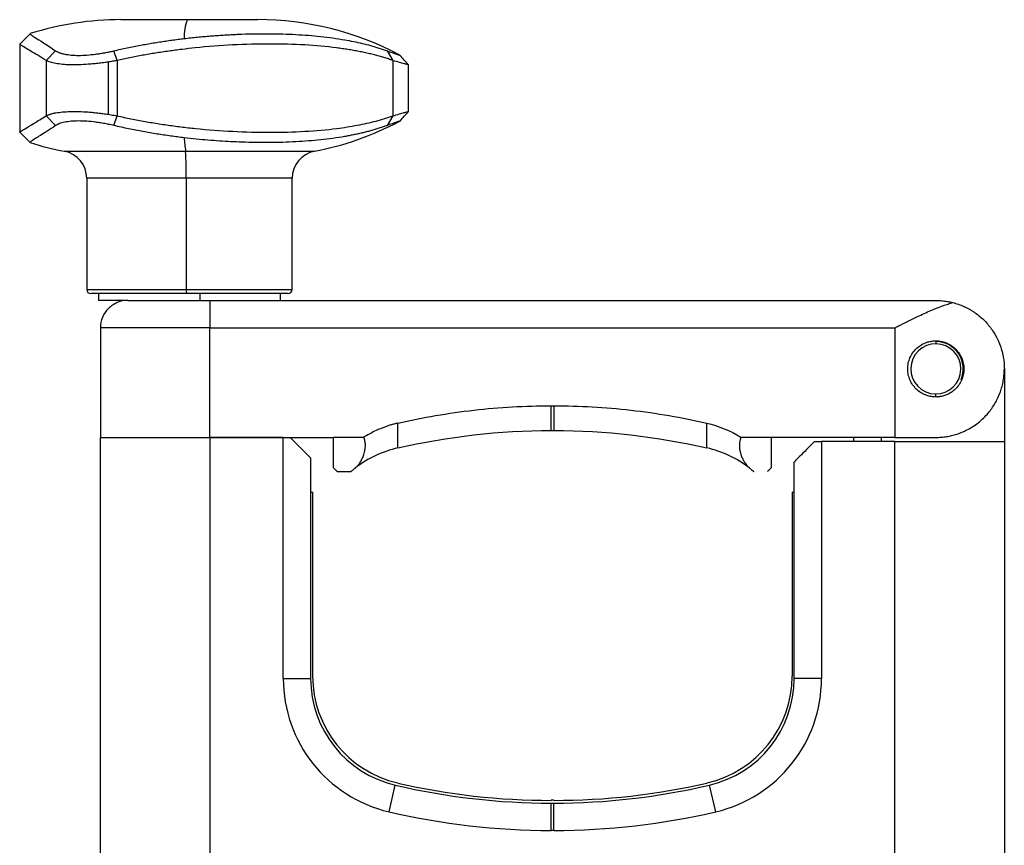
# Model space of a CAD drawing. Header units: inches. Extents: x 0.6 to 8.31, y 2.28 to 9.76.
# Tile 7 of 13: x 6.37 to 7.79, y 5.71 to 6.89. Entities that reach past the tile are written whole.
import ezdxf

# ---------------------------------------------------------------- set-up
doc = ezdxf.new("R2010")
doc.units = ezdxf.units.IN
doc.header["$MEASUREMENT"] = 0

msp = doc.modelspace()

# ---------------------------------------------------------------- linework, layer by layer
at = {"color": 7, "linetype": 'Continuous', "lineweight": 25}
for p, q in [((6.6139, 6.894), (6.5185, 6.894)), ((6.7153, 6.894), (6.6139, 6.894)), ((6.3878, 6.8738), (6.3729, 6.859)), ((6.3729, 6.8591), (6.3729, 6.7321)), ((6.4108, 6.8354), (6.4245, 6.8493)), ((6.5129, 6.8354), (6.5084, 6.8493)), ((6.9011, 6.8493), (6.9094, 6.8354)), ((6.4108, 6.8354), (6.4108, 6.7558)), ((6.4999, 6.8332), (6.4999, 6.7581)), ((6.5129, 6.8354), (6.5129, 6.7558)), ((6.9094, 6.8354), (6.9094, 6.7558)), ((6.9318, 6.7621), (6.9318, 6.8292)), ((6.4245, 6.7419), (6.4108, 6.7558)), ((6.5084, 6.7419), (6.5129, 6.7558)), ((6.9094, 6.7558), (6.9011, 6.7419)), ((6.3729, 6.7322), (6.3878, 6.7174)), ((6.4373, 6.7049), (6.6114, 6.7049)), ((6.6114, 6.7049), (6.7965, 6.7049)), ((6.4693, 6.6662), (6.4693, 6.5062)), ((6.6124, 6.6662), (6.4693, 6.6662)), ((6.6124, 6.6662), (6.6124, 6.5062)), ((6.7645, 6.6662), (6.6124, 6.6662)), ((6.7645, 6.5062), (6.7645, 6.6662)), ((6.4693, 6.5062), (6.6124, 6.5062)), ((6.6125, 6.5003), (6.4752, 6.5003)), ((6.486, 6.5003), (6.486, 6.4905)), ((6.6124, 6.5062), (6.7645, 6.5062)), ((6.7586, 6.5003), (6.6125, 6.5003)), ((6.6317, 6.5003), (6.6317, 6.4905)), ((6.7478, 6.4905), (6.7478, 6.5003)), ((6.5257, 6.4905), (6.486, 6.4905)), ((6.6464, 6.4905), (7.6897, 6.4905)), ((6.4889, 6.4511), (6.4889, 6.2936)), ((6.6464, 6.2936), (6.6464, 6.4511)), ((6.6464, 6.4511), (7.6307, 6.4511)), ((7.6307, 6.4511), (7.6307, 6.2936)), ((7.6903, 6.4281), (7.6904, 6.4314)), ((7.7882, 6.3921), (7.7882, 6.2877)), ((7.6891, 6.356), (7.6891, 6.3527)), ((7.1366, 6.3391), (7.1405, 6.3391)), ((7.1366, 6.3035), (7.1405, 6.3035)), ((6.4889, 5.4669), (6.4889, 6.2936)), ((6.4889, 6.2936), (6.6464, 6.2936)), ((6.6464, 6.2936), (6.8236, 6.2936)), ((6.7517, 6.2936), (6.6464, 6.2936)), ((6.6464, 6.2936), (6.6464, 5.4669)), ((6.7517, 5.9472), (6.7517, 6.2936)), ((6.7517, 6.2936), (6.7616, 6.2936)), ((6.8673, 6.2936), (6.8236, 6.2936)), ((7.4535, 6.2936), (7.4098, 6.2936)), ((7.6307, 6.2936), (7.4535, 6.2936)), ((7.5155, 6.2877), (7.5254, 6.2877)), ((7.5254, 6.2877), (7.5254, 5.9472)), ((7.6307, 6.2877), (7.5254, 6.2877)), ((7.5716, 6.2936), (7.5716, 6.2877)), ((7.611, 6.2936), (7.611, 6.2877)), ((7.6307, 6.2877), (7.7882, 6.2877)), ((7.6307, 5.4669), (7.6307, 6.2877)), ((7.7882, 6.2877), (7.7882, 5.4669)), ((6.7911, 6.2641), (6.7911, 5.9472)), ((7.486, 5.9472), (7.486, 6.2582)), ((6.8295, 6.2444), (6.8488, 6.2444)), ((6.7911, 6.2149), (6.7941, 6.2149)), ((6.7941, 5.9504), (6.7941, 6.2149)), ((7.483, 6.2149), (7.483, 5.9504)), ((7.483, 6.2149), (7.486, 6.2149)), ((6.7517, 5.9472), (6.7911, 5.9472)), ((7.5254, 5.9472), (7.486, 5.9472)), ((6.9038, 5.7555), (6.9128, 5.7938)), ((7.3733, 5.7555), (7.3643, 5.7938)), ((7.1405, 5.772), (7.1366, 5.772)), ((7.1366, 5.7287), (7.1366, 5.7681)), ((7.1366, 5.7681), (7.1405, 5.7681)), ((7.1405, 5.7287), (7.1405, 5.7681)), ((7.1405, 5.7287), (7.1366, 5.7287))]:
    msp.add_line(p, q, dxfattribs=at)
for centre, radius, start, end in [((6.5185, 6.461), 0.4331, 90, 107.5377), ((6.6754, 6.8696), 0.0662, 158.3326, 182.3067), ((6.7153, 6.461), 0.4331, 62.0472, 90), ((6.7153, 7.1303), 0.4331, 280.8069, 297.9524), ((6.8823, 6.7445), 0.2738, 184.2244, 188.3144), ((6.5185, 7.1303), 0.4331, 252.4753, 259.1931), ((6.4299, 6.6662), 0.0394, 0, 79.1931), ((6.1412, 6.6736), 0.4712, 359.1, 3.8053), ((6.8039, 6.6662), 0.0394, 100.8069, 180), ((6.4752, 6.5062), 0.00591, 180, 270), ((6.6607, 6.5048), 0.0483, 178.2506, 185.2614), ((6.7586, 6.5062), 0.00591, 270, 0), ((7.6897, 6.3921), 0.036, 89.0547, 269.0547), ((7.6897, 6.3921), 0.036, 269.0547, 89.0547), ((7.6897, 6.3921), 0.0394, 336.9072, 89.0547), ((6.9486, 5.9472), 0.1969, 180, 256.8571), ((6.9486, 5.9472), 0.1575, 180, 256.8571), ((6.9515, 5.9504), 0.1575, 180, 257.0671), ((7.3256, 5.9504), 0.1575, 282.9329, 0), ((7.3285, 5.9472), 0.1575, 283.1429, 0), ((7.3285, 5.9472), 0.1969, 283.1429, 0), ((7.1366, 6.7523), 0.9843, 256.8571, 270), ((7.1366, 6.7562), 0.9843, 257.0671, 270), ((7.1405, 6.7562), 0.9843, 270, 282.9329), ((7.1405, 6.7523), 0.9843, 270, 283.1429), ((7.1366, 6.7523), 1.0236, 256.8571, 270), ((7.1405, 6.7523), 1.0236, 270, 283.1429)]:
    msp.add_arc(centre, radius, start, end, dxfattribs=at)
for points, knots in [([(6.388, 6.8737), (6.3879, 6.8736), (6.3877, 6.8734), (6.3902, 6.8716), (6.3958, 6.8679), (6.4062, 6.8614), (6.4183, 6.8534), (6.4245, 6.8493)], [0, 0, 0, 0, 0.118679, 0.293764, 0.470812, 0.728331, 1, 1, 1, 1]), ([(6.5084, 6.8493), (6.5116, 6.8501), (6.518, 6.8515), (6.5276, 6.8536), (6.537, 6.8555), (6.5464, 6.8573), (6.5556, 6.859), (6.5648, 6.8606), (6.5739, 6.8621), (6.5828, 6.8634), (6.5917, 6.8647), (6.6005, 6.8659), (6.6063, 6.8666), (6.6093, 6.8669)], [0, 0, 0, 0, 0.095352, 0.189688, 0.283045, 0.37546, 0.466975, 0.557636, 0.647492, 0.736597, 0.825008, 0.912787, 1, 1, 1, 1]), ([(6.6093, 6.8669), (6.6125, 6.8673), (6.6189, 6.8681), (6.6284, 6.869), (6.6378, 6.8699), (6.6472, 6.8707), (6.6564, 6.8714), (6.6655, 6.872), (6.6745, 6.8725), (6.6835, 6.873), (6.6962, 6.8735), (6.7124, 6.8739), (6.7319, 6.8739), (6.7511, 6.8736), (6.776, 6.8726), (6.8062, 6.8702), (6.8334, 6.8664), (6.8528, 6.8628), (6.8653, 6.86), (6.8775, 6.8569), (6.8895, 6.8534), (6.8972, 6.8507), (6.9011, 6.8493)], [0, 0, 0, 0, 0.028495, 0.05673, 0.084741, 0.112563, 0.140238, 0.167803, 0.195303, 0.22278, 0.250279, 0.312364, 0.374408, 0.436414, 0.498585, 0.622271, 0.749022, 0.797554, 0.846822, 0.896929, 0.947963, 1, 1, 1, 1]), ([(6.4108, 6.8354), (6.4067, 6.838), (6.3983, 6.8432), (6.3883, 6.8492), (6.3795, 6.8544), (6.3736, 6.8579), (6.3736, 6.8584), (6.3735, 6.8586)], [0, 0, 0, 0, 0.176641, 0.357464, 0.542763, 0.810283, 1, 1, 1, 1]), ([(6.9094, 6.8354), (6.9073, 6.8361), (6.903, 6.8376), (6.8964, 6.8396), (6.8896, 6.8416), (6.8827, 6.8435), (6.8755, 6.8452), (6.8681, 6.8469), (6.8606, 6.8484), (6.8528, 6.8498), (6.8449, 6.8512), (6.8368, 6.8524), (6.8167, 6.8551), (6.7827, 6.8582), (6.7327, 6.8595), (6.6798, 6.8582), (6.6371, 6.8549), (6.6062, 6.8514), (6.5872, 6.8489), (6.5684, 6.8461), (6.5497, 6.8429), (6.5313, 6.8394), (6.519, 6.8367), (6.5129, 6.8354)], [0, 0, 0, 0, 0.022031, 0.044198, 0.066503, 0.088951, 0.111542, 0.134281, 0.15717, 0.180212, 0.203409, 0.226764, 0.250279, 0.373611, 0.500157, 0.626841, 0.750304, 0.793188, 0.835543, 0.877385, 0.91873, 0.959596, 1, 1, 1, 1]), ([(6.4245, 6.8493), (6.425, 6.849), (6.4259, 6.8485), (6.4275, 6.8477), (6.4292, 6.8469), (6.431, 6.8462), (6.4331, 6.8456), (6.4352, 6.845), (6.4395, 6.8441), (6.4466, 6.8431), (6.4574, 6.8426), (6.4693, 6.8431), (6.48, 6.8442), (6.4887, 6.8454), (6.4952, 6.8466), (6.5018, 6.8478), (6.5062, 6.8488), (6.5084, 6.8493)], [0, 0, 0, 0, 0.036382, 0.0725, 0.108393, 0.1441, 0.17966, 0.215114, 0.250499, 0.375791, 0.500202, 0.624706, 0.750116, 0.811929, 0.874042, 0.936662, 1, 1, 1, 1]), ([(6.9011, 6.8493), (6.9059, 6.8476), (6.9155, 6.8441), (6.9208, 6.8422), (6.9192, 6.8429), (6.919, 6.843)], [0, 0, 0, 0, 0.468314, 0.935475, 1, 1, 1, 1]), ([(6.9317, 6.8291), (6.9297, 6.8314), (6.9257, 6.836), (6.9216, 6.8405), (6.9196, 6.8428)], [0, 0, 0, 0, 0.499994, 1, 1, 1, 1]), ([(6.4999, 6.8332), (6.4985, 6.833), (6.4957, 6.8325), (6.4915, 6.832), (6.4874, 6.8314), (6.4833, 6.831), (6.4793, 6.8306), (6.4754, 6.8302), (6.4681, 6.8296), (6.4579, 6.8291), (6.4454, 6.829), (6.4342, 6.8297), (6.4261, 6.8308), (6.4206, 6.8319), (6.4169, 6.8329), (6.4136, 6.8341), (6.4117, 6.8349), (6.4108, 6.8354)], [0, 0, 0, 0, 0.036778, 0.073187, 0.109232, 0.144919, 0.180251, 0.215234, 0.249872, 0.375671, 0.500566, 0.624419, 0.750759, 0.810799, 0.872339, 0.935399, 1, 1, 1, 1]), ([(6.5129, 6.8354), (6.5118, 6.8352), (6.5097, 6.8348), (6.5064, 6.8342), (6.5031, 6.8337), (6.501, 6.8333), (6.4999, 6.8332)], [0, 0, 0, 0, 0.255184, 0.506903, 0.75517, 1, 1, 1, 1]), ([(6.9316, 6.8292), (6.9316, 6.8291), (6.932, 6.8289), (6.9302, 6.8294), (6.9259, 6.8306), (6.919, 6.8326), (6.9127, 6.8344), (6.9094, 6.8354)], [0, 0, 0, 0, 0.044005, 0.281487, 0.523011, 0.755279, 1, 1, 1, 1]), ([(6.3732, 6.7325), (6.3732, 6.7325), (6.373, 6.7327), (6.3756, 6.7345), (6.3816, 6.7381), (6.3923, 6.7444), (6.4047, 6.7521), (6.4108, 6.7558)], [0, 0, 0, 0, 0.0999176, 0.2807745, 0.4586212, 0.734149, 1, 1, 1, 1]), ([(6.4108, 6.7558), (6.4113, 6.7561), (6.4124, 6.7566), (6.4141, 6.7573), (6.416, 6.758), (6.418, 6.7586), (6.4201, 6.7592), (6.4224, 6.7597), (6.4268, 6.7606), (6.4342, 6.7615), (6.4454, 6.7622), (6.4578, 6.7622), (6.469, 6.7616), (6.4783, 6.7608), (6.4853, 6.76), (6.4925, 6.7591), (6.4974, 6.7584), (6.4999, 6.7581)], [0, 0, 0, 0, 0.037126, 0.073751, 0.109878, 0.14551, 0.180653, 0.215309, 0.249482, 0.375758, 0.499624, 0.624174, 0.749638, 0.810607, 0.87264, 0.935762, 1, 1, 1, 1]), ([(6.4999, 6.7581), (6.5013, 6.7578), (6.5042, 6.7574), (6.5086, 6.7566), (6.5115, 6.7561), (6.5129, 6.7558)], [0, 0, 0, 0, 0.32719, 0.660512, 1, 1, 1, 1]), ([(6.5129, 6.7558), (6.5163, 6.7551), (6.5229, 6.7536), (6.5329, 6.7516), (6.543, 6.7496), (6.5532, 6.7478), (6.5633, 6.746), (6.5736, 6.7444), (6.5839, 6.7428), (6.5942, 6.7414), (6.6046, 6.7401), (6.615, 6.7388), (6.6401, 6.7361), (6.68, 6.7331), (6.7328, 6.7317), (6.7829, 6.7331), (6.8193, 6.7363), (6.8437, 6.7398), (6.8582, 6.7423), (6.8719, 6.7452), (6.8851, 6.7483), (6.8976, 6.7519), (6.9055, 6.7545), (6.9094, 6.7558)], [0, 0, 0, 0, 0.022031, 0.044198, 0.066503, 0.088951, 0.111542, 0.134281, 0.15717, 0.180212, 0.203409, 0.226764, 0.250279, 0.373611, 0.500157, 0.626841, 0.750304, 0.793188, 0.835543, 0.877385, 0.91873, 0.959596, 1, 1, 1, 1]), ([(6.9094, 6.7558), (6.9127, 6.7568), (6.919, 6.7586), (6.9259, 6.7606), (6.9302, 6.7618), (6.932, 6.7623), (6.9316, 6.7621), (6.9315, 6.7621)], [0, 0, 0, 0, 0.244134, 0.475909, 0.717606, 0.955318, 1, 1, 1, 1]), ([(6.9196, 6.7484), (6.9216, 6.7507), (6.9257, 6.7553), (6.9297, 6.7598), (6.9317, 6.7621)], [0, 0, 0, 0, 0.500006, 1, 1, 1, 1]), ([(6.4245, 6.7419), (6.4202, 6.7391), (6.4119, 6.7335), (6.4023, 6.7275), (6.3939, 6.7221), (6.3882, 6.7184), (6.3882, 6.7179), (6.3882, 6.7176)], [0, 0, 0, 0, 0.182567, 0.358041, 0.528097, 0.792434, 1, 1, 1, 1]), ([(6.5084, 6.7419), (6.5071, 6.7422), (6.5046, 6.7428), (6.5008, 6.7436), (6.497, 6.7443), (6.4933, 6.745), (6.4895, 6.7456), (6.4858, 6.7462), (6.479, 6.7472), (6.4693, 6.7481), (6.4573, 6.7486), (6.4465, 6.7481), (6.4388, 6.7471), (6.4335, 6.7458), (6.43, 6.7447), (6.427, 6.7434), (6.4253, 6.7424), (6.4245, 6.7419)], [0, 0, 0, 0, 0.036382, 0.0725, 0.108393, 0.1441, 0.17966, 0.215114, 0.250499, 0.375791, 0.500202, 0.624706, 0.750116, 0.811929, 0.874042, 0.936662, 1, 1, 1, 1]), ([(6.6093, 6.7243), (6.6061, 6.7247), (6.5996, 6.7255), (6.59, 6.7268), (6.5802, 6.7282), (6.5703, 6.7297), (6.5602, 6.7314), (6.5501, 6.7332), (6.5398, 6.7351), (6.5295, 6.7372), (6.519, 6.7395), (6.5119, 6.7411), (6.5084, 6.7419)], [0, 0, 0, 0, 0.095964, 0.192622, 0.29006, 0.388358, 0.487591, 0.587829, 0.689134, 0.791563, 0.89517, 1, 1, 1, 1]), ([(6.9011, 6.7419), (6.8991, 6.7412), (6.8953, 6.7398), (6.8893, 6.7379), (6.8833, 6.736), (6.8773, 6.7343), (6.8712, 6.7327), (6.8651, 6.7312), (6.8589, 6.7298), (6.8526, 6.7285), (6.8463, 6.7272), (6.8311, 6.7245), (6.8062, 6.721), (6.776, 6.7187), (6.7511, 6.7176), (6.7319, 6.7173), (6.7124, 6.7174), (6.6939, 6.7178), (6.6764, 6.7186), (6.66, 6.7195), (6.6434, 6.7208), (6.6265, 6.7223), (6.615, 6.7236), (6.6093, 6.7243)], [0, 0, 0, 0, 0.026218, 0.052176, 0.077881, 0.103342, 0.128571, 0.153576, 0.17837, 0.202966, 0.227376, 0.251616, 0.377844, 0.501056, 0.563407, 0.625567, 0.687553, 0.749628, 0.799119, 0.848657, 0.898496, 0.94887, 1, 1, 1, 1]), ([(6.919, 6.7482), (6.9192, 6.7483), (6.9208, 6.749), (6.9155, 6.7471), (6.9059, 6.7436), (6.9011, 6.7419)], [0, 0, 0, 0, 0.0653, 0.532795, 1, 1, 1, 1]), ([(6.5283, 6.4905), (6.5232, 6.4905), (6.518, 6.4895), (6.5085, 6.4855), (6.5041, 6.4826), (6.4968, 6.4753), (6.4939, 6.471), (6.49, 6.4614), (6.4889, 6.4563), (6.4889, 6.4511)], [0, 0, 0, 0, 0.25, 0.25, 0.5, 0.5, 0.75, 0.75, 1, 1, 1, 1]), ([(6.5283, 6.4905), (6.5283, 6.4905), (6.5284, 6.4905), (6.5286, 6.4905), (6.5291, 6.4905), (6.5297, 6.4905), (6.531, 6.4905), (6.5332, 6.4905), (6.5371, 6.4905), (6.5421, 6.4905), (6.55, 6.4905), (6.5624, 6.4905), (6.5774, 6.4905), (6.5906, 6.4905), (6.6011, 6.4905), (6.6121, 6.4905), (6.6221, 6.4905), (6.631, 6.4905), (6.6387, 6.4905), (6.6438, 6.4905), (6.6464, 6.4905)], [0, 0, 0, 0, 0.025044, 0.050034, 0.075009, 0.100009, 0.125071, 0.187556, 0.2501, 0.312585, 0.375129, 0.500007, 0.624885, 0.68737, 0.749914, 0.812399, 0.874943, 0.916645, 0.958271, 1, 1, 1, 1]), ([(6.6464, 6.4905), (6.6464, 6.4905), (6.6464, 6.4895), (6.6464, 6.4855), (6.6464, 6.4826), (6.6464, 6.4753), (6.6464, 6.471), (6.6464, 6.4614), (6.6464, 6.4563), (6.6464, 6.4511)], [0, 0, 0, 0, 0.25, 0.25, 0.5, 0.5, 0.75, 0.75, 1, 1, 1, 1]), ([(7.6307, 6.4511), (7.6325, 6.452), (7.6359, 6.4537), (7.6407, 6.4562), (7.645, 6.4583), (7.6487, 6.4601), (7.6547, 6.4631), (7.6628, 6.467), (7.6731, 6.4718), (7.6825, 6.476), (7.6914, 6.4797), (7.6997, 6.4828), (7.7072, 6.4854), (7.712, 6.4867), (7.7143, 6.4874)], [0, 0, 0, 0, 0.06346, 0.120181, 0.170162, 0.213403, 0.249905, 0.382338, 0.49912, 0.613331, 0.720486, 0.820619, 0.913772, 1, 1, 1, 1]), ([(7.6897, 6.4905), (7.6912, 6.4905), (7.6942, 6.4904), (7.6984, 6.4901), (7.7022, 6.4897), (7.7058, 6.4892), (7.7089, 6.4886), (7.7117, 6.488), (7.7135, 6.4876), (7.7143, 6.4874)], [0, 0, 0, 0, 0.184815, 0.355642, 0.512481, 0.655334, 0.784203, 0.89909, 1, 1, 1, 1]), ([(7.7143, 6.4874), (7.7156, 6.487), (7.7182, 6.4863), (7.7221, 6.485), (7.726, 6.4836), (7.7298, 6.482), (7.7335, 6.4802), (7.7372, 6.4783), (7.7409, 6.4762), (7.7444, 6.4739), (7.7512, 6.4692), (7.7608, 6.4609), (7.7707, 6.4487), (7.7787, 6.4351), (7.783, 6.4241), (7.7855, 6.4151), (7.7868, 6.4086), (7.7879, 6.4008), (7.7881, 6.3951), (7.7882, 6.3921)], [0, 0, 0, 0, 0.025629, 0.051778, 0.078463, 0.105696, 0.13349, 0.161857, 0.190808, 0.220354, 0.250504, 0.368831, 0.500258, 0.616884, 0.75029, 0.796822, 0.85395, 0.921677, 1, 1, 1, 1]), ([(6.6464, 6.4511), (6.6258, 6.4511), (6.6052, 6.4511), (6.5671, 6.4511), (6.5496, 6.4511), (6.5205, 6.4511), (6.5088, 6.4511), (6.493, 6.4511), (6.4889, 6.4511), (6.4889, 6.4511)], [0, 0, 0, 0, 0.25, 0.25, 0.5, 0.5, 0.75, 0.75, 1, 1, 1, 1]), ([(7.6897, 6.3517), (7.6889, 6.3517), (7.6872, 6.3518), (7.6846, 6.352), (7.6821, 6.3524), (7.6796, 6.353), (7.6772, 6.3537), (7.6731, 6.3552), (7.6676, 6.358), (7.6614, 6.363), (7.6562, 6.3691), (7.6523, 6.3763), (7.6499, 6.384), (7.6491, 6.3921), (7.6499, 6.4002), (7.6523, 6.4079), (7.6562, 6.4151), (7.6614, 6.4212), (7.6677, 6.4262), (7.6739, 6.4294), (7.6797, 6.4313), (7.6847, 6.4322), (7.688, 6.4324), (7.6897, 6.4324)], [0, 0, 0, 0, 0.02132, 0.042355, 0.06318, 0.083874, 0.104516, 0.125185, 0.188025, 0.250364, 0.31288, 0.375386, 0.437813, 0.500322, 0.562793, 0.625273, 0.687769, 0.750292, 0.812516, 0.875257, 0.916419, 0.957793, 1, 1, 1, 1]), ([(7.6897, 6.4324), (7.6906, 6.4324), (7.6923, 6.4324), (7.6949, 6.4321), (7.6974, 6.4317), (7.7, 6.4311), (7.7024, 6.4304), (7.7065, 6.4289), (7.7118, 6.4262), (7.7178, 6.4214), (7.7229, 6.4155), (7.7269, 6.4084), (7.7295, 6.4005), (7.7304, 6.392), (7.7295, 6.3835), (7.7269, 6.3756), (7.7229, 6.3686), (7.7178, 6.3627), (7.7117, 6.3579), (7.7057, 6.3548), (7.7, 6.3529), (7.6949, 6.3519), (7.6915, 6.3518), (7.6897, 6.3517)], [0, 0, 0, 0, 0.0206388, 0.0412633, 0.0619435, 0.0827487, 0.1037471, 0.1250051, 0.187867, 0.2502098, 0.3142813, 0.3755298, 0.4381755, 0.5007814, 0.5620194, 0.625509, 0.6864894, 0.7502728, 0.8124284, 0.8751095, 0.917325, 0.9587722, 1, 1, 1, 1]), ([(7.6897, 6.2936), (7.691, 6.2937), (7.6936, 6.2937), (7.6974, 6.2939), (7.7012, 6.2943), (7.705, 6.2948), (7.7087, 6.2955), (7.7125, 6.2963), (7.7162, 6.2973), (7.7199, 6.2984), (7.7236, 6.2996), (7.7272, 6.301), (7.7308, 6.3026), (7.7391, 6.3066), (7.7517, 6.3147), (7.765, 6.3278), (7.7756, 6.3429), (7.7816, 6.3559), (7.7851, 6.3671), (7.7867, 6.3748), (7.7879, 6.3833), (7.7881, 6.3888), (7.7882, 6.3921)], [0, 0, 0, 0, 0.0192246, 0.0386821, 0.0583961, 0.0783891, 0.0986829, 0.1192982, 0.1402548, 0.1615714, 0.183266, 0.2053555, 0.227856, 0.2507828, 0.368378, 0.5006466, 0.61664, 0.7503157, 0.8089486, 0.8749619, 0.9269974, 1, 1, 1, 1]), ([(6.9163, 6.3141), (6.9523, 6.3224), (6.9889, 6.3286), (7.0626, 6.337), (7.0996, 6.3391), (7.1366, 6.3391)], [0, 0, 0, 0, 0.5, 0.5, 1, 1, 1, 1]), ([(7.1366, 6.3035), (7.1366, 6.3035), (7.1366, 6.307), (7.1366, 6.3163), (7.1366, 6.3202), (7.1366, 6.3289), (7.1366, 6.3338), (7.1366, 6.3391)], [0, 0, 0, 0, 0.5, 0.5, 0.75, 0.75, 1, 1, 1, 1]), ([(7.1405, 6.3391), (7.1775, 6.3391), (7.2145, 6.337), (7.2882, 6.3286), (7.3248, 6.3224), (7.3608, 6.3141)], [0, 0, 0, 0, 0.5, 0.5, 1, 1, 1, 1]), ([(7.1405, 6.3391), (7.1405, 6.3338), (7.1405, 6.3289), (7.1405, 6.3202), (7.1405, 6.3163), (7.1405, 6.307), (7.1405, 6.3035), (7.1405, 6.3035)], [0, 0, 0, 0, 0.25, 0.25, 0.5, 0.5, 1, 1, 1, 1]), ([(6.9163, 6.3141), (6.9146, 6.3137), (6.9112, 6.3129), (6.9062, 6.3115), (6.9012, 6.3099), (6.8963, 6.3081), (6.8902, 6.3057), (6.8831, 6.3025), (6.875, 6.2984), (6.8698, 6.2952), (6.8673, 6.2936)], [0, 0, 0, 0, 0.097892, 0.195639, 0.293347, 0.391125, 0.48908, 0.659438, 0.829555, 1, 1, 1, 1]), ([(6.9163, 6.2785), (6.9163, 6.2785), (6.9163, 6.282), (6.9163, 6.2914), (6.9163, 6.2952), (6.9163, 6.3039), (6.9163, 6.3089), (6.9163, 6.3141)], [0, 0, 0, 0, 0.5, 0.5, 0.75, 0.75, 1, 1, 1, 1]), ([(7.3608, 6.2785), (7.3608, 6.2785), (7.3608, 6.282), (7.3608, 6.2914), (7.3608, 6.2952), (7.3608, 6.3039), (7.3608, 6.3089), (7.3608, 6.3141)], [0, 0, 0, 0, 0.5, 0.5, 0.75, 0.75, 1, 1, 1, 1]), ([(6.4889, 6.2936), (6.4889, 6.2936), (6.493, 6.2936), (6.5088, 6.2936), (6.5205, 6.2936), (6.5496, 6.2936), (6.5671, 6.2936), (6.6052, 6.2936), (6.6258, 6.2936), (6.6464, 6.2936)], [0, 0, 0, 0, 0.25, 0.25, 0.5, 0.5, 0.75, 0.75, 1, 1, 1, 1]), ([(6.7911, 6.2641), (6.7911, 6.2641), (6.7905, 6.2647), (6.7877, 6.2675), (6.7856, 6.2696), (6.7801, 6.2751), (6.7767, 6.2785), (6.7694, 6.2858), (6.7655, 6.2898), (6.7616, 6.2936)], [0, 0, 0, 0, 0.25, 0.25, 0.5, 0.5, 0.75, 0.75, 1, 1, 1, 1]), ([(6.8236, 6.2936), (6.8236, 6.2837), (6.8236, 6.2748), (6.8236, 6.2601), (6.8236, 6.2543), (6.8236, 6.2503)], [0, 0, 0, 0, 0.5, 0.5, 1, 1, 1, 1]), ([(6.855, 6.2495), (6.8556, 6.2499), (6.8567, 6.2508), (6.8583, 6.2525), (6.8599, 6.2543), (6.8619, 6.257), (6.8642, 6.2608), (6.8666, 6.2662), (6.8686, 6.2722), (6.8696, 6.2777), (6.8699, 6.282), (6.8697, 6.2852), (6.8692, 6.2882), (6.8685, 6.291), (6.8676, 6.2928), (6.8673, 6.2936)], [0, 0, 0, 0, 0.0606234, 0.1223138, 0.1850903, 0.2489714, 0.3779591, 0.4983007, 0.6348444, 0.7490229, 0.8073863, 0.8612349, 0.9109465, 0.9570007, 1, 1, 1, 1]), ([(7.4098, 6.2936), (7.4096, 6.2931), (7.4091, 6.2921), (7.4085, 6.2904), (7.408, 6.2886), (7.4076, 6.2868), (7.4074, 6.2849), (7.4073, 6.2829), (7.4073, 6.2809), (7.4075, 6.2774), (7.4085, 6.2722), (7.4104, 6.2663), (7.4129, 6.2609), (7.4154, 6.2568), (7.4177, 6.2537), (7.4198, 6.2513), (7.4213, 6.2501), (7.4221, 6.2495)], [0, 0, 0, 0, 0.026547, 0.054186, 0.083083, 0.113382, 0.145209, 0.178671, 0.213863, 0.250865, 0.364592, 0.500543, 0.62092, 0.750054, 0.83531, 0.91861, 1, 1, 1, 1]), ([(7.4535, 6.2503), (7.4535, 6.2543), (7.4535, 6.2601), (7.4535, 6.2748), (7.4535, 6.2837), (7.4535, 6.2936)], [0, 0, 0, 0, 0.5, 0.5, 1, 1, 1, 1]), ([(7.5155, 6.2877), (7.5116, 6.2838), (7.5077, 6.2799), (7.5003, 6.2726), (7.497, 6.2692), (7.4915, 6.2637), (7.4894, 6.2616), (7.4866, 6.2588), (7.486, 6.2582), (7.486, 6.2582)], [0, 0, 0, 0, 0.25, 0.25, 0.5, 0.5, 0.75, 0.75, 1, 1, 1, 1]), ([(6.9163, 6.2785), (6.9058, 6.2761), (6.8952, 6.2725), (6.8745, 6.2629), (6.8644, 6.2568), (6.855, 6.2495)], [0, 0, 0, 0, 0.5, 0.5, 1, 1, 1, 1]), ([(7.4221, 6.2495), (7.4127, 6.2568), (7.4026, 6.2629), (7.3819, 6.2725), (7.3713, 6.2761), (7.3608, 6.2785)], [0, 0, 0, 0, 0.5, 0.5, 1, 1, 1, 1]), ([(6.8236, 6.2503), (6.824, 6.2499), (6.8248, 6.2491), (6.8259, 6.248), (6.8269, 6.247), (6.8277, 6.2462), (6.8283, 6.2456), (6.8289, 6.2451), (6.8292, 6.2447), (6.8294, 6.2445), (6.8295, 6.2444), (6.8295, 6.2444)], [0, 0, 0, 0, 0.115579, 0.229707, 0.34252, 0.454161, 0.564774, 0.674509, 0.783521, 0.891965, 1, 1, 1, 1]), ([(6.8488, 6.2444), (6.8489, 6.2444), (6.8489, 6.2445), (6.8491, 6.2447), (6.8495, 6.245), (6.85, 6.2455), (6.8507, 6.246), (6.8516, 6.2467), (6.8526, 6.2475), (6.8537, 6.2484), (6.8546, 6.2491), (6.855, 6.2495)], [0, 0, 0, 0, 0.1124795, 0.2241368, 0.3351743, 0.4457977, 0.556215, 0.6666354, 0.7772681, 0.8883211, 1, 1, 1, 1]), ([(7.4221, 6.2495), (7.4225, 6.2491), (7.4234, 6.2484), (7.4245, 6.2475), (7.4255, 6.2467), (7.4264, 6.246), (7.427, 6.2455), (7.4276, 6.245), (7.428, 6.2447), (7.4282, 6.2445), (7.4282, 6.2444), (7.4282, 6.2444)], [0, 0, 0, 0, 0.111679, 0.222732, 0.333365, 0.443785, 0.554202, 0.664826, 0.775863, 0.887521, 1, 1, 1, 1]), ([(7.4476, 6.2444), (7.4476, 6.2444), (7.4476, 6.2445), (7.4479, 6.2447), (7.4482, 6.2451), (7.4487, 6.2456), (7.4494, 6.2462), (7.4502, 6.247), (7.4512, 6.248), (7.4522, 6.2491), (7.4531, 6.2499), (7.4535, 6.2503)], [0, 0, 0, 0, 0.108035, 0.216479, 0.325491, 0.435226, 0.545839, 0.65748, 0.770293, 0.884421, 1, 1, 1, 1])]:
    msp.add_open_spline(points, degree=3, knots=knots, dxfattribs=at)
for points in [[(7.3608, 6.3141), (7.3773, 6.3103), (7.3942, 6.3035), (7.4098, 6.2936)], [(6.9163, 6.2785), (6.9885, 6.2951), (7.0625, 6.3035), (7.1366, 6.3035)], [(7.1405, 6.3035), (7.2146, 6.3035), (7.2886, 6.2951), (7.3608, 6.2785)], [(7.6307, 6.2936), (7.6508, 6.2936), (7.671, 6.2936), (7.6897, 6.2936)]]:
    msp.add_open_spline(points, degree=3, dxfattribs=at)

doc.saveas('drawing.dxf')
